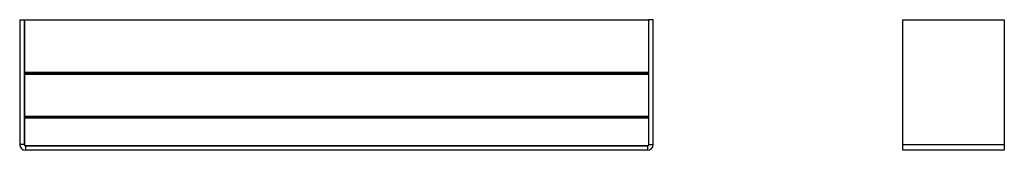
# Model space of a CAD drawing. Header units: millimetres. Extents: x 15 to 694, y 78 to 168.
import ezdxf

# ---------------------------------------------------------------- set-up
doc = ezdxf.new("R2010")
doc.units = ezdxf.units.MM
doc.header["$LTSCALE"] = 2

msp = doc.modelspace()

# ---------------------------------------------------------------- linework, layer by layer
at = {"color": 7, "linetype": 'Continuous', "lineweight": 25}
for p, q in [((15.12, 168.2), (18.12, 168.2)), ((15.12, 168.2), (15.12, 82.2)), ((18.12, 168.2), (18.12, 82.2)), ((18.37, 168.2), (448.37, 168.2)), ((18.37, 167.96), (18.37, 168.2)), ((448.37, 167.96), (18.37, 167.96)), ((18.37, 167.96), (18.37, 132.03)), ((24.87, 168.2), (24.81, 168.2)), ((24.87, 168.2), (441.87, 168.2)), ((24.87, 168.2), (24.87, 168.2)), ((441.93, 168.2), (441.87, 168.2)), ((441.87, 168.2), (441.87, 168.2)), ((448.37, 168.2), (448.37, 167.96)), ((448.37, 167.96), (448.37, 132.03)), ((451.62, 168.2), (448.62, 168.2)), ((448.62, 82.2), (448.62, 168.2)), ((451.62, 82.2), (451.62, 168.2)), ((623.57, 82.2), (623.57, 168.2)), ((623.57, 168.2), (693.57, 168.2)), ((626.57, 168.2), (626.57, 168.2)), ((626.57, 168.2), (691.37, 168.2)), ((691.37, 168.2), (691.37, 168.2)), ((693.57, 168.2), (693.57, 82.2)), ((18.37, 132.03), (448.37, 132.03)), ((18.37, 131.05), (18.37, 131.51)), ((448.37, 131.05), (18.37, 131.05)), ((18.37, 130.55), (18.37, 131.05)), ((448.37, 130.55), (18.37, 130.55)), ((18.37, 130.55), (18.37, 101.53)), ((448.37, 131.05), (448.37, 131.51)), ((448.37, 130.55), (448.37, 131.05)), ((448.37, 130.55), (448.37, 101.53)), ((448.37, 101.53), (18.37, 101.53)), ((18.37, 101.53), (18.37, 101.19)), ((18.37, 101.19), (448.37, 101.19)), ((448.37, 100.32), (18.37, 100.32)), ((18.37, 100.32), (18.37, 81.54)), ((448.37, 101.53), (448.37, 101.19)), ((448.37, 100.32), (448.37, 81.54)), ((18.12, 82.2), (15.12, 82.2)), ((448.62, 82.2), (451.62, 82.2)), ((623.57, 82.2), (693.57, 82.2)), ((623.57, 78.2), (623.57, 82.2)), ((693.57, 82.2), (693.57, 78.2)), ((18.53, 81.4), (448.22, 81.4)), ((18.86, 81.24), (447.88, 81.24)), ((19.12, 81.2), (19.12, 78.2)), ((447.62, 81.2), (19.12, 81.2)), ((447.62, 78.2), (19.12, 78.2)), ((52.64, 81.2), (52.64, 81.24)), ((66.44, 81.2), (66.44, 81.24)), ((401, 81.2), (401, 81.24)), ((414.8, 81.2), (414.8, 81.24)), ((447.62, 81.2), (447.62, 78.2)), ((693.57, 78.2), (623.57, 78.2))]:
    msp.add_line(p, q, dxfattribs=at)
for centre, radius, start, end in [((19.12, 82.2), 4, 180, 270), ((19.12, 82.2), 1, 180, 270), ((447.62, 82.2), 1, 270, 360), ((447.62, 82.2), 4, 270, 0)]:
    msp.add_arc(centre, radius, start, end, dxfattribs=at)
for points, knots in [([(18.37, 130.35), (18.37, 130.35), (18.37, 130.33), (18.37, 130.51), (18.37, 130.81), (18.37, 131.14), (18.37, 131.54), (18.37, 131.86), (18.37, 132.03)], [0, 0, 0, 0, 0.058959, 0.37144, 0.533245, 0.685284, 0.842261, 1, 1, 1, 1]), ([(448.37, 132.03), (448.37, 131.87), (448.37, 131.54), (448.37, 131.14), (448.37, 130.81), (448.37, 130.51), (448.37, 130.33), (448.37, 130.35), (448.37, 130.35)], [0, 0, 0, 0, 0.153474, 0.313691, 0.465506, 0.62741, 0.939097, 1, 1, 1, 1]), ([(18.37, 100.32), (18.37, 100.49), (18.37, 100.73), (18.37, 100.96), (18.37, 101.03)], [0, 0, 0, 0, 0.687493, 1, 1, 1, 1]), ([(448.37, 101.03), (448.37, 100.96), (448.37, 100.73), (448.37, 100.49), (448.37, 100.32)], [0, 0, 0, 0, 0.309819, 1, 1, 1, 1])]:
    msp.add_open_spline(points, degree=3, knots=knots, dxfattribs=at)

doc.saveas('drawing.dxf')
